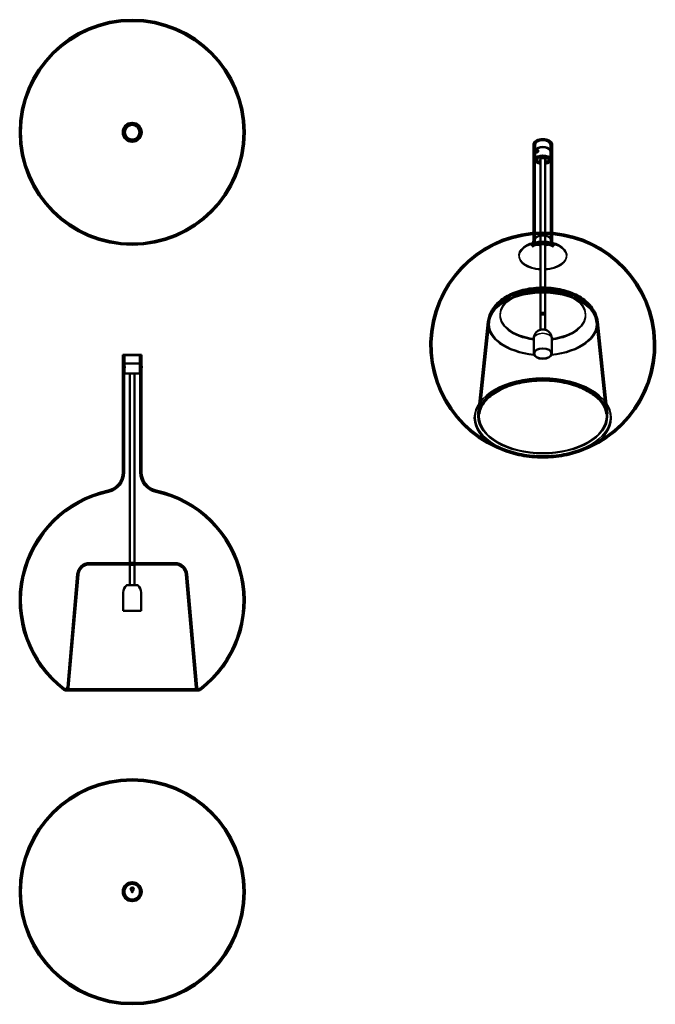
# Model space of a CAD drawing. Header units: millimetres. Extents: x 1041 to 2594, y 243 to 2648.
import ezdxf

# ---------------------------------------------------------------- set-up
doc = ezdxf.new("R2010")
doc.units = ezdxf.units.MM
doc.header["$LTSCALE"] = 10
doc.layers.add('Visibile (ISO)', color=7, linetype='Continuous', lineweight=50)
doc.layers.add('Visibile sottile (ISO)', color=7, linetype='Continuous', lineweight=35)

msp = doc.modelspace()

# ---------------------------------------------------------------- linework, layer by layer
at = {"layer": 'Visibile (ISO)'}
for p, q in [((1292.3, 2374.6), (1292.8, 2375.1)), ((1292.3, 2370.6), (1292.3, 2374.6)), ((1292.3, 2370.6), (1292.8, 2370.1)), ((1293.8, 2376.1), (1292.8, 2376.1)), ((1292.8, 2375.1), (1292.8, 2370.1)), ((1293.7, 2375.1), (1292.8, 2375.1)), ((1293.7, 2370.1), (1292.8, 2370.1)), ((1293.8, 2369.1), (1292.8, 2369.1)), ((1338.2, 2376.1), (1337.2, 2376.1)), ((1338.2, 2369.1), (1337.2, 2369.1)), ((1337.4, 2375.1), (1338.2, 2375.1)), ((1337.4, 2370.1), (1338.2, 2370.1)), ((1338.2, 2370.1), (1338.2, 2375.1)), ((1338.7, 2374.6), (1338.2, 2375.1)), ((1338.7, 2370.6), (1338.2, 2370.1)), ((1338.7, 2374.6), (1338.7, 2370.6)), ((2296.1, 2108.4), (2296.1, 2342.9)), ((2299.3, 2108.4), (2299.3, 2342.9)), ((2300.1, 2325.8), (2300.1, 2342.1)), ((2338.1, 2325.8), (2338.1, 2342.1)), ((2338.9, 2108.4), (2338.9, 2342.9)), ((2342.1, 2108.4), (2342.1, 2342.9)), ((2300.6, 2305.4), (2300.6, 2325.8)), ((2303.4, 2323.4), (2301.2, 2324.7)), ((2301.3, 2327.1), (2301.3, 2326.7)), ((2301.7, 2327.3), (2302.1, 2328.6)), ((2302.2, 2326.6), (2301.7, 2327.3)), ((2302.5, 2326.8), (2301.7, 2327.3)), ((2305.3, 2323.5), (2301.8, 2325.5)), ((2302.1, 2328.6), (2303.2, 2329.2)), ((2303.4, 2327.8), (2302.1, 2328.6)), ((2303.2, 2327.2), (2302.2, 2326.6)), ((2302.7, 2329.6), (2303, 2329.8)), ((2303.2, 2329.2), (2303.7, 2328.6)), ((2303.7, 2328.6), (2303.2, 2327.2)), ((2308, 2327.8), (2304.3, 2329.9)), ((2306.9, 2329.5), (2304.7, 2330.8)), ((2337.6, 2305.4), (2337.6, 2325.8)), ((2304.6, 2305.8), (2304.6, 2307.6)), ((2309.2, 2299.7), (2308.8, 2299.9)), ((2313.1, 1928.3), (2313.1, 2307.6)), ((2325.1, 1928.3), (2325.1, 2307.6)), ((2329, 2299.7), (2329.3, 2299.9)), ((2333.6, 2305.8), (2333.6, 2307.6)), ((2313.1, 1927.5), (2313.1, 1928.3)), ((2313.1, 1924.1), (2313.1, 1924.9)), ((2313.1, 1890.2), (2313.1, 1924.1)), ((2314.1, 1926.8), (2314.1, 1927.5)), ((2314.1, 1926.8), (2314.1, 1927.5)), ((2324.1, 1926.8), (2324.1, 1927.5)), ((2324.1, 1926.8), (2324.1, 1927.5)), ((2325.1, 1927.5), (2325.1, 1928.3)), ((2325.1, 1924.1), (2325.1, 1924.9)), ((2325.1, 1890.2), (2325.1, 1924.1)), ((2185, 1909.9), (2160.9, 1685.1)), ((2188.2, 1909.6), (2164, 1684.8)), ((2450, 1909.6), (2474.1, 1684.8)), ((2453.2, 1909.9), (2477.3, 1685.1)), ((2297.1, 1832.2), (2297.1, 1869)), ((2341.1, 1832.2), (2341.1, 1869)), ((1338.5, 1829.2), (1292.5, 1829.2)), ((1292.5, 1802.7), (1292.5, 1829.2)), ((1335.3, 1829.2), (1295.7, 1829.2)), ((1295.7, 1802.7), (1295.7, 1829.2)), ((1334.5, 1828.2), (1296.5, 1828.2)), ((1296.5, 1808.2), (1296.5, 1828.2)), ((1334.5, 1808.2), (1334.5, 1828.2)), ((1335.3, 1802.7), (1335.3, 1829.2)), ((1338.5, 1802.7), (1338.5, 1829.2)), ((1334.5, 1808.2), (1296.5, 1808.2)), ((1297, 1802), (1297, 1808.2)), ((1334, 1802), (1334, 1808.2)), ((1292.3, 1801.2), (1292.8, 1801.7)), ((1292.3, 1797.2), (1292.3, 1801.2)), ((1292.3, 1797.2), (1292.8, 1796.7)), ((1295.7, 1802.7), (1292.5, 1802.7)), ((1295.7, 1795.7), (1292.5, 1795.7)), ((1292.5, 1541.9), (1292.5, 1795.7)), ((1292.8, 1801.7), (1292.8, 1796.7)), ((1297.1, 1801.7), (1292.8, 1801.7)), ((1297.1, 1796.7), (1292.8, 1796.7)), ((1295.7, 1541.9), (1295.7, 1795.7)), ((1297, 1783.2), (1297, 1796.5)), ((1334, 1783.2), (1297, 1783.2)), ((1309.5, 1321.4), (1309.5, 1783.2)), ((1321.5, 1321.4), (1321.5, 1783.2)), ((1334, 1801.7), (1338.2, 1801.7)), ((1334, 1796.7), (1338.2, 1796.7)), ((1334, 1783.2), (1334, 1796.5)), ((1338.5, 1802.7), (1335.3, 1802.7)), ((1338.5, 1795.7), (1335.3, 1795.7)), ((1335.3, 1541.9), (1335.3, 1795.7)), ((1338.2, 1796.7), (1338.2, 1801.7)), ((1338.7, 1801.2), (1338.2, 1801.7)), ((1338.7, 1797.2), (1338.2, 1796.7)), ((1338.5, 1541.9), (1338.5, 1795.7)), ((1338.7, 1801.2), (1338.7, 1797.2)), ((1420, 1320.4), (1211.1, 1320.4)), ((1420, 1317.2), (1211.1, 1317.2)), ((1321.5, 1321.4), (1309.5, 1321.4)), ((1321.5, 1321.4), (1309.5, 1321.4)), ((1309.5, 1320.4), (1309.5, 1321.4)), ((1321.5, 1320.4), (1309.5, 1320.4)), ((1321.5, 1317.2), (1309.5, 1317.2)), ((1309.5, 1316.2), (1309.5, 1317.2)), ((1321.5, 1316.2), (1309.5, 1316.2)), ((1321.5, 1316.2), (1309.5, 1316.2)), ((1309.5, 1266.2), (1309.5, 1316.2)), ((1310.5, 1317.2), (1310.5, 1320.4)), ((1310.5, 1317.2), (1310.5, 1320.4)), ((1320.5, 1317.2), (1320.5, 1320.4)), ((1320.5, 1317.2), (1320.5, 1320.4)), ((1321.5, 1320.4), (1321.5, 1321.4)), ((1321.5, 1316.2), (1321.5, 1317.2)), ((1321.5, 1266.2), (1321.5, 1316.2)), ((1181.2, 1293), (1157, 1016.6)), ((1184.4, 1292.7), (1160.2, 1016.3)), ((1446.7, 1292.7), (1470.9, 1016.3)), ((1449.8, 1293), (1474, 1016.6)), ((1329, 1266.2), (1302, 1266.2)), ((1293.5, 1203.7), (1293.5, 1248.7)), ((1337.5, 1203.7), (1337.5, 1248.7)), ((1337.5, 1203.7), (1293.5, 1203.7)), ((1152.7, 1012.7), (1478.3, 1012.7)), ((1152.7, 1012.7), (1478.3, 1012.7)), ((1152.7, 1009.5), (1478.3, 1009.5)), ((1152.7, 1009.5), (1478.3, 1009.5)), ((1292.3, 519.8), (1292.8, 520.3)), ((1292.3, 515.8), (1292.3, 519.8)), ((1292.3, 515.8), (1292.8, 515.3)), ((1296, 521.3), (1292.8, 521.3)), ((1292.8, 520.3), (1292.8, 515.3)), ((1296.7, 520.3), (1292.8, 520.3)), ((1296.7, 515.3), (1292.8, 515.3)), ((1296, 514.3), (1292.8, 514.3)), ((1334.4, 520.3), (1338.2, 520.3)), ((1334.4, 515.3), (1338.2, 515.3)), ((1338.2, 521.3), (1335, 521.3)), ((1338.2, 514.3), (1335, 514.3)), ((1338.2, 515.3), (1338.2, 520.3)), ((1338.7, 519.8), (1338.2, 520.3)), ((1338.7, 515.8), (1338.2, 515.3)), ((1338.7, 519.8), (1338.7, 515.8))]:
    msp.add_line(p, q, dxfattribs=at)
for centre, radius in [((1315.5, 2372.6), 275), ((1315.5, 2372.6), 271.8), ((1315.5, 2372.6), 23), ((1315.5, 2372.6), 22), ((1315.5, 2372.6), 21.4), ((1315.5, 2372.6), 19), ((1315.5, 2372.6), 18.4), ((1315.5, 2372.6), 18), ((1315.5, 517.8), 275), ((1315.5, 517.8), 271.8), ((1315.5, 517.8), 23), ((1315.5, 517.8), 19.8), ((1315.5, 517.8), 19), ((1315.5, 524.3), 4), ((1315.5, 524.3), 3.5), ((1315.5, 517.8), 1.25), ((1315.5, 517.8), 0.75)]:
    msp.add_circle(centre, radius, dxfattribs=at)
for centre, radius, start, end in [((1315.5, 2372.6), 23, 5.7913, 174.2087), ((1315.5, 2372.6), 17.9, 66.1601, 216.1147), ((1315.5, 2372.6), 17.9, 246.1601, 36.1147), ((1315.5, 2372.6), 23, 185.7913, 354.2087), ((2319.1, 1853), 275, 283.6486, 256.3514), ((2319.1, 1853), 271.8, 283.6486, 256.3514), ((1247.5, 1541.9), 45, 282.2689, 0), ((1247.5, 1541.9), 48.2, 282.2689, 0), ((1383.5, 1541.9), 48.2, 180, 257.7311), ((1383.5, 1541.9), 45, 180, 257.7311), ((1315.5, 1229.2), 275, 102.2689, 232.5081), ((1315.5, 1229.2), 271.8, 102.2689, 232.5081), ((1315.5, 1229.2), 271.8, 307.4919, 77.7311), ((1315.5, 1229.2), 275, 307.4919, 77.7311), ((1211.1, 1290.4), 30, 90, 174.9968), ((1211.1, 1290.4), 26.8, 90, 174.9968), ((1420, 1290.4), 30, 5.0032, 90), ((1420, 1290.4), 26.8, 5.0032, 90), ((1315.8, 1248.7), 22.3, 128.187, 180), ((1315.3, 1248.7), 22.3, 0, 51.813), ((1152.7, 1017), 7.5, 232.5081, 270), ((1152.7, 1017), 4.3, 232.5081, 270), ((1152.7, 1017), 4.3, 270, 354.9968), ((1152.7, 1017), 7.5, 270, 354.9968), ((1478.3, 1017), 7.5, 185.0032, 270), ((1478.3, 1017), 4.3, 185.0032, 270), ((1478.3, 1017), 4.3, 270, 307.4919), ((1478.3, 1017), 7.5, 270, 307.4919), ((1315.5, 517.8), 23, 5.7913, 174.2087), ((1315.5, 517.8), 22, 6.525, 173.475), ((1315.5, 517.8), 19.8, 7.2537, 172.7463), ((1315.5, 517.8), 23, 185.7913, 354.2087), ((1315.5, 517.8), 22, 186.525, 353.475), ((1315.5, 517.8), 19.8, 187.2537, 352.7463)]:
    msp.add_arc(centre, radius, start, end, dxfattribs=at)
for centre, major_axis, ratio, start_param, end_param in [((1315.5, 2372.6), (11.1, 13.8), 1, 6.034014, 6.532356), ((1315.5, 2372.6), (11.1, 13.8), 1, 2.892422, 3.390764), ((2319.1, 2342.9), (-23, 0), 0.57735, 2.542925, 6.881853), ((2319.1, 2342.9), (-19.8, 0), 0.57735, 2.856359, 6.568419), ((2319.1, 2325.8), (-19, 0), 0.57735, 2.911671, 6.513107), ((2319.1, 2342.1), (-19, 0), 0.57735, 3.141593, 6.283185), ((2319.1, 2325.8), (-18.5, 0), 0.57735, 3.141593, 6.283185), ((2319.1, 2305.4), (-18.5, 0), 0.57735, 1.901094, 7.523684), ((2303, 2327.7), (-1.25, -2.17), 0.57735, 5.497787, 10.210176), ((2319.1, 2305.4), (-15, 0), 0.57735, 1.982313, 7.442465), ((2319.1, 2305.8), (-14.5, 0), 0.57735, 5.514883, 7.068583), ((2319.1, 2305.4), (-14, 0), 0.57735, 2.013707, 7.411071), ((2319.1, 2305.4), (7.5, 0), 0.57735, 5.639684, 10.068279), ((2319.1, 2306.2), (-6.5, 0), 0.57735, 5.572024, 6.677976), ((2319.1, 2306.2), (6.5, 0), 0.57735, 5.888394, 6.994347), ((2319.1, 2305.8), (14.5, 0), 0.57735, 5.497787, 7.051487), ((2319.1, 1927.5), (-6, 0), 0.57735, 2.754904, 6.669874), ((2319.1, 1928.3), (-6, 0), 0.57735, 3.141593, 6.283185), ((2319.1, 1928.3), (-6, 0), 0.57735, 3.141593, 6.283185), ((2319.1, 1924.9), (-6, 0), 0.57735, 3.141593, 6.283185), ((2319.1, 1924.1), (-6, 0), 0.57735, 3.141593, 6.283185), ((2319.1, 1924.1), (-6, 0), 0.57735, 3.141593, 6.283185), ((2319.1, 1927.5), (-5, 0), 0.57735, 3.141593, 6.283185), ((2319.1, 1927.5), (5, 0), 0.57735, 0, 3.141593), ((2319.1, 1883.2), (13.5, 0), 0.57735, 1.117464, 2.024129)]:
    msp.add_ellipse(centre, major_axis=major_axis, ratio=ratio, start_param=start_param, end_param=end_param, dxfattribs=at)
for centre, major_axis in [((2302.7, 2327.9), (1, 1.74)), ((2319.1, 1832.2), (22, 0)), ((2319.1, 1832.2), (21.4, 0))]:
    msp.add_ellipse(centre, major_axis=major_axis, ratio=0.57735, dxfattribs=at)
for points, knots in [([(1322.9, 2389), (1322.9, 2389), (1322.9, 2389), (1322.9, 2389), (1322.8, 2389), (1322.8, 2389), (1322.8, 2389), (1322.8, 2389), (1322.8, 2389), (1322.8, 2389), (1322.8, 2389), (1322.8, 2389), (1322.8, 2389), (1322.8, 2389), (1322.8, 2389), (1322.8, 2389), (1322.8, 2389), (1322.8, 2389), (1322.8, 2389), (1322.8, 2389), (1322.8, 2389), (1322.8, 2389)], [0, 0, 0, 0, 0.0811054, 0.0811054, 0.0811054, 0.1216757, 0.1216757, 0.1216757, 0.1623074, 0.1623074, 0.1623074, 0.2028976, 0.2028976, 0.2028976, 0.243634, 0.243634, 0.243634, 0.2845386, 0.2845386, 0.2845386, 0.3254711, 0.3254711, 0.3254711, 0.3254711]), ([(1322.9, 2388.8), (1322.9, 2388.8), (1322.9, 2388.8), (1322.9, 2388.8), (1322.9, 2388.8), (1322.9, 2388.8), (1322.9, 2388.9), (1322.9, 2388.9), (1322.9, 2388.9), (1322.9, 2388.9), (1322.9, 2388.9), (1322.9, 2388.9), (1322.9, 2389)], [0, 0, 0, 0, 4.69502, 4.69502, 4.69502, 9.390036, 9.390036, 9.390036, 14.085056, 14.085056, 14.085056, 18.780079, 18.780079, 18.780079, 18.780079]), ([(1329.9, 2383.3), (1329.9, 2383.3), (1329.9, 2383.3), (1329.9, 2383.3), (1329.9, 2383.3), (1329.8, 2383.3), (1329.8, 2383.3), (1329.8, 2383.3), (1329.8, 2383.3), (1329.8, 2383.3), (1329.8, 2383.3), (1329.8, 2383.3), (1329.7, 2383.3), (1329.7, 2383.3), (1329.7, 2383.3), (1329.7, 2383.3)], [0, 0, 0, 0, 4.695022, 4.695022, 4.695022, 9.390043, 9.390043, 9.390043, 14.085059, 14.085059, 14.085059, 16.43256, 16.43256, 16.43256, 18.780064, 18.780064, 18.780064, 18.780064]), ([(1329.9, 2383.3), (1329.9, 2383.3), (1329.9, 2383.3), (1329.9, 2383.3), (1329.9, 2383.3), (1329.9, 2383.3), (1329.9, 2383.3), (1329.9, 2383.3), (1329.9, 2383.3), (1329.9, 2383.3), (1329.9, 2383.2), (1329.9, 2383.2), (1329.9, 2383.2), (1329.9, 2383.2), (1330, 2383.2), (1330, 2383.2), (1330, 2383.2), (1330, 2383.2), (1330, 2383.2), (1330, 2383.2), (1330, 2383.2), (1330, 2383.2), (1330, 2383.2), (1330, 2383.2), (1330, 2383.2)], [0, 0, 0, 0, 0.0405371, 0.0405371, 0.0405371, 0.0810876, 0.0810876, 0.0810876, 0.121661, 0.121661, 0.121661, 0.1622834, 0.1622834, 0.1622834, 0.2028697, 0.2028697, 0.2028697, 0.243649, 0.243649, 0.243649, 0.2845643, 0.2845643, 0.2845643, 0.3254711, 0.3254711, 0.3254711, 0.3254711]), ([(1292.8, 2376.1), (1292.8, 2376.1), (1292.8, 2376), (1292.7, 2375.7), (1292.7, 2375.4), (1292.6, 2374.8), (1292.6, 2374.4), (1292.5, 2373.5), (1292.5, 2373.1), (1292.5, 2372.2), (1292.5, 2371.7), (1292.6, 2370.9), (1292.6, 2370.6), (1292.6, 2370.3)], [0, 0, 0, 0, 0.1320622, 0.1320622, 0.2641244, 0.2641244, 0.3961842, 0.3961842, 0.5282439, 0.5282439, 0.6603037, 0.6603037, 0.7713557, 0.7713557, 0.7713557, 0.7713557]), ([(1292.6, 2374.9), (1292.6, 2375), (1292.6, 2375), (1292.7, 2375.4), (1292.7, 2375.7), (1292.8, 2376), (1292.8, 2376.1), (1292.8, 2376.1)], [1.8278435, 1.8278435, 1.8278435, 1.8278435, 1.8488512, 1.8488512, 1.9809134, 1.9809134, 2.1129756, 2.1129756, 2.1129756, 2.1129756]), ([(1301, 2362.1), (1301, 2362.1), (1301.1, 2362), (1301.1, 2362), (1301.1, 2362), (1301.1, 2362), (1301.1, 2362), (1301.1, 2362), (1301.1, 2362), (1301.1, 2362), (1301.1, 2362), (1301.1, 2362), (1301.1, 2362), (1301.1, 2362), (1301.1, 2362), (1301.1, 2362), (1301.1, 2362), (1301.1, 2362), (1301.1, 2362), (1301.1, 2362), (1301.1, 2362), (1301.1, 2362)], [0, 0, 0, 0, 0.040933, 0.040933, 0.040933, 0.0818367, 0.0818367, 0.0818367, 0.122571, 0.122571, 0.122571, 0.1631614, 0.1631614, 0.1631614, 0.203793, 0.203793, 0.203793, 0.2443634, 0.2443634, 0.2443634, 0.3254711, 0.3254711, 0.3254711, 0.3254711]), ([(1301.1, 2362), (1301.1, 2362), (1301.1, 2362), (1301.2, 2362), (1301.2, 2362), (1301.2, 2362), (1301.2, 2362), (1301.2, 2362), (1301.2, 2362), (1301.3, 2362), (1301.3, 2362), (1301.3, 2362), (1301.3, 2362)], [0, 0, 0, 0, 4.695022, 4.695022, 4.695022, 9.390043, 9.390043, 9.390043, 14.085063, 14.085063, 14.085063, 18.780082, 18.780082, 18.780082, 18.780082]), ([(1338.2, 2376.1), (1338.2, 2376.1), (1338.3, 2376), (1338.3, 2375.7), (1338.4, 2375.4), (1338.4, 2375), (1338.4, 2375), (1338.4, 2374.9)], [0, 0, 0, 0, 0.1320622, 0.1320622, 0.2641244, 0.2641244, 0.2851321, 0.2851321, 0.2851321, 0.2851321]), ([(1338.4, 2370.3), (1338.4, 2370.2), (1338.4, 2370.2), (1338.4, 2369.8), (1338.3, 2369.6), (1338.3, 2369.2), (1338.2, 2369.1), (1338.2, 2369.1), (1338.3, 2369.2), (1338.3, 2369.6), (1338.4, 2369.8), (1338.4, 2370.5), (1338.5, 2370.8), (1338.5, 2371.7), (1338.5, 2372.2), (1338.5, 2373.1), (1338.5, 2373.5), (1338.5, 2374.4), (1338.4, 2374.8), (1338.4, 2375.4), (1338.3, 2375.7), (1338.3, 2376), (1338.2, 2376.1), (1338.2, 2376.1)], [0.771356, 0.771356, 0.771356, 0.771356, 0.792363, 0.792363, 0.924426, 0.924426, 1.056488, 1.056488, 1.18855, 1.18855, 1.320612, 1.320612, 1.452672, 1.452672, 1.584732, 1.584732, 1.716791, 1.716791, 1.848851, 1.848851, 1.980913, 1.980913, 2.112976, 2.112976, 2.112976, 2.112976]), ([(1308.1, 2356.5), (1308.1, 2356.5), (1308.1, 2356.5), (1308.1, 2356.5), (1308.1, 2356.4), (1308.1, 2356.4), (1308.1, 2356.4), (1308.1, 2356.4), (1308.2, 2356.4), (1308.2, 2356.4), (1308.2, 2356.4), (1308.2, 2356.3), (1308.2, 2356.3), (1308.2, 2356.3), (1308.2, 2356.3), (1308.2, 2356.3), (1308.2, 2356.3), (1308.2, 2356.3), (1308.2, 2356.3)], [0, 0, 0, 0, 2.347504, 2.347504, 2.347504, 4.695012, 4.695012, 4.695012, 9.390028, 9.390028, 9.390028, 14.085049, 14.085049, 14.085049, 16.432557, 16.432557, 16.432557, 18.780074, 18.780074, 18.780074, 18.780074]), ([(1308.2, 2356.3), (1308.2, 2356.3), (1308.2, 2356.3), (1308.2, 2356.3), (1308.2, 2356.3), (1308.2, 2356.3), (1308.2, 2356.3), (1308.2, 2356.3), (1308.2, 2356.3), (1308.2, 2356.3), (1308.2, 2356.3), (1308.2, 2356.3), (1308.2, 2356.3), (1308.2, 2356.3), (1308.2, 2356.3), (1308.2, 2356.2), (1308.2, 2356.2), (1308.2, 2356.2), (1308.3, 2356.2), (1308.3, 2356.2), (1308.3, 2356.2), (1308.3, 2356.2)], [0, 0, 0, 0, 0.0811057, 0.0811057, 0.0811057, 0.121676, 0.121676, 0.121676, 0.1623077, 0.1623077, 0.1623077, 0.202898, 0.202898, 0.202898, 0.243634, 0.243634, 0.243634, 0.2845385, 0.2845385, 0.2845385, 0.3254711, 0.3254711, 0.3254711, 0.3254711]), ([(2305.5, 2329.2), (2305.5, 2328.8), (2305.4, 2328.4), (2305.1, 2327.5), (2304.9, 2327.1), (2304.4, 2326.4), (2304.1, 2326), (2303.5, 2325.4), (2303.1, 2325.2), (2302.5, 2324.8), (2302.2, 2324.7), (2301.6, 2324.6), (2301.4, 2324.6), (2301, 2324.9), (2300.8, 2325.1), (2300.6, 2325.6), (2300.5, 2325.9), (2300.5, 2326.7), (2300.6, 2327.1), (2300.8, 2327.9), (2301, 2328.4), (2301.4, 2329.2), (2301.6, 2329.6), (2302.2, 2330.2), (2302.5, 2330.5), (2303.1, 2330.9), (2303.5, 2331), (2304.1, 2331), (2304.4, 2330.9), (2304.9, 2330.7), (2305.1, 2330.4), (2305.4, 2329.9), (2305.5, 2329.5), (2305.5, 2329.2)], [0, 0, 0, 0, 0.132062, 0.132062, 0.264124, 0.264124, 0.396184, 0.396184, 0.528244, 0.528244, 0.660304, 0.660304, 0.792363, 0.792363, 0.924426, 0.924426, 1.056488, 1.056488, 1.18855, 1.18855, 1.320612, 1.320612, 1.452672, 1.452672, 1.584732, 1.584732, 1.716791, 1.716791, 1.848851, 1.848851, 1.980913, 1.980913, 2.112976, 2.112976, 2.112976, 2.112976]), ([(2302.8, 2324.9), (2302.8, 2324.6), (2302.9, 2324.3), (2303.1, 2323.7), (2303.3, 2323.5), (2303.6, 2323.3), (2303.9, 2323.3), (2304.5, 2323.4), (2304.8, 2323.5), (2305.4, 2323.8), (2305.7, 2324.1), (2306.4, 2324.7), (2306.7, 2325.1), (2307.2, 2325.8), (2307.4, 2326.2), (2307.7, 2327.1), (2307.8, 2327.5), (2307.8, 2327.8)], [1.060679, 1.060679, 1.060679, 1.060679, 1.189255, 1.189255, 1.321397, 1.321397, 1.453534, 1.453534, 1.585671, 1.585671, 1.717808, 1.717808, 1.849945, 1.849945, 1.982086, 1.982086, 2.114228, 2.114228, 2.114228, 2.114228]), ([(2306, 2323.7), (2305.8, 2323.6), (2305.5, 2323.5), (2305.1, 2323.4), (2304.9, 2323.5), (2304.5, 2323.7), (2304.4, 2323.8), (2304.3, 2324), (2304.3, 2324.1), (2304.3, 2324.1)], [0.4150167, 0.4150167, 0.4150167, 0.4150167, 0.51877, 0.51877, 0.6225233, 0.6225233, 0.7262783, 0.7262783, 0.7359495, 0.7359495, 0.7359495, 0.7359495]), ([(2307.8, 2327.8), (2307.8, 2328.2), (2307.7, 2328.5), (2307.4, 2329.1), (2307.2, 2329.4), (2306.7, 2329.6), (2306.4, 2329.7), (2305.7, 2329.7), (2305.4, 2329.6), (2305.1, 2329.4)], [0, 0, 0, 0, 0.1321415, 0.1321415, 0.264283, 0.264283, 0.39642, 0.39642, 0.5249915, 0.5249915, 0.5249915, 0.5249915]), ([(2306.7, 2328.5), (2306.7, 2328.5), (2306.7, 2328.5), (2307, 2328.5), (2307.3, 2328.4), (2307.6, 2328.2), (2307.8, 2328), (2308, 2327.6), (2308.1, 2327.3), (2308.1, 2327), (2308.1, 2326.8), (2308, 2326.4), (2307.8, 2325.8), (2307.6, 2325.4), (2307.3, 2324.9), (2307, 2324.6), (2306.5, 2324.1), (2306.2, 2323.9), (2306, 2323.7)], [1.3391325, 1.3391325, 1.3391325, 1.3391325, 1.3488034, 1.3488034, 1.4525567, 1.4525567, 1.5563117, 1.5563117, 1.6600667, 1.6600667, 1.6600667, 1.7638218, 1.7638218, 1.8675768, 1.8675768, 1.9713301, 1.9713301, 2.0750834, 2.0750834, 2.0750834, 2.0750834]), ([(2296.1, 2108.4), (2296.1, 2104.2), (2294.7, 2100.3), (2292.7, 2096.8), (2292, 2096.2), (2291.9, 2096.1), (2292.2, 2096.3), (2293.4, 2097.1), (2294.4, 2097.6), (2296.9, 2098.8), (2298.6, 2099.4), (2302.5, 2100.6), (2304.9, 2101.2), (2310.1, 2102.1), (2313, 2102.4), (2319.1, 2102.7), (2322.2, 2102.6), (2328.2, 2102.1), (2331.1, 2101.6), (2336.2, 2100.5), (2338.4, 2099.8), (2342, 2098.5), (2343.4, 2097.9), (2345.3, 2096.8), (2345.9, 2096.4), (2346.3, 2096), (2346.2, 2096.1), (2345.4, 2097), (2344.7, 2097.9), (2343, 2101.5), (2342.2, 2104.6), (2342.1, 2108), (2342.1, 2108.2), (2342.1, 2108.4)], [2.356194, 2.356194, 2.356194, 2.356194, 2.679386, 2.679386, 2.908199, 2.908199, 3.085807, 3.085807, 3.258187, 3.258187, 3.440884, 3.440884, 3.639537, 3.639537, 3.852864, 3.852864, 4.0742, 4.0742, 4.293829, 4.293829, 4.501976, 4.501976, 4.69279, 4.69279, 4.868517, 4.868517, 5.041029, 5.041029, 5.232772, 5.232772, 5.483384, 5.483384, 5.497787, 5.497787, 5.497787, 5.497787]), ([(2299.3, 2108.4), (2299.3, 2104), (2298, 2099.8), (2295.6, 2095.3), (2294.6, 2094.2), (2293.9, 2093.6), (2294, 2093.7), (2294.8, 2094.2), (2295.5, 2094.6), (2297.5, 2095.6), (2298.8, 2096.1), (2302.1, 2097.2), (2304, 2097.7), (2308.5, 2098.6), (2311.1, 2099), (2316.5, 2099.4), (2319.4, 2099.5), (2325, 2099.2), (2327.8, 2098.9), (2332.8, 2098), (2335.1, 2097.5), (2338.8, 2096.3), (2340.4, 2095.7), (2342.6, 2094.7), (2343.3, 2094.2), (2344.1, 2093.7), (2344.2, 2093.6), (2343.8, 2094), (2343.2, 2094.6), (2341.6, 2096.9), (2340.5, 2099), (2339.2, 2103.7), (2338.9, 2106), (2338.9, 2108.4)], [2.356194, 2.356194, 2.356194, 2.356194, 2.652727, 2.652727, 2.888811, 2.888811, 3.066491, 3.066491, 3.232567, 3.232567, 3.405013, 3.405013, 3.591516, 3.591516, 3.793008, 3.793008, 4.004641, 4.004641, 4.217604, 4.217604, 4.422025, 4.422025, 4.610867, 4.610867, 4.784047, 4.784047, 4.950123, 4.950123, 5.125803, 5.125803, 5.338354, 5.338354, 5.497787, 5.497787, 5.497787, 5.497787]), ([(2185, 1909.9), (2185.9, 1918.6), (2188.7, 1927), (2197.2, 1943.3), (2203.4, 1950.9), (2219.4, 1965.5), (2229.8, 1972), (2253.3, 1982.9), (2266.7, 1987.1), (2294.7, 1992.4), (2309.2, 1993.6), (2337.9, 1993), (2352.1, 1991.2), (2379.3, 1984.7), (2392.3, 1980), (2415.8, 1967.5), (2426.3, 1959.7), (2442.2, 1941.6), (2448.1, 1931.6), (2452.1, 1917.1), (2452.8, 1913.5), (2453.2, 1909.9)], [2.418137, 2.418137, 2.418137, 2.418137, 2.651886, 2.651886, 2.920389, 2.920389, 3.250049, 3.250049, 3.608574, 3.608574, 3.963725, 3.963725, 4.316321, 4.316321, 4.672576, 4.672576, 5.029493, 5.029493, 5.339034, 5.339034, 5.435844, 5.435844, 5.435844, 5.435844]), ([(2188.2, 1909.6), (2189.1, 1918), (2191.8, 1926.2), (2200.2, 1941.9), (2206.3, 1949.3), (2222.2, 1963.5), (2232.4, 1969.8), (2255.5, 1980.3), (2268.6, 1984.2), (2295.9, 1989.3), (2310, 1990.4), (2338, 1989.7), (2351.9, 1988), (2378.4, 1981.7), (2391, 1977.1), (2413.8, 1965), (2423.9, 1957.5), (2439.3, 1940.1), (2445, 1930.5), (2448.9, 1916.5), (2449.6, 1913.1), (2450, 1909.6)], [2.418137, 2.418137, 2.418137, 2.418137, 2.65636, 2.65636, 2.929773, 2.929773, 3.261403, 3.261403, 3.616761, 3.616761, 3.968395, 3.968395, 4.317783, 4.317783, 4.670589, 4.670589, 5.024667, 5.024667, 5.337262, 5.337262, 5.435844, 5.435844, 5.435844, 5.435844]), ([(2297.1, 1869), (2297.1, 1871.3), (2297.5, 1873.7), (2298.9, 1878), (2299.9, 1880), (2302.3, 1883.5), (2303.7, 1884.9), (2306.4, 1887.1), (2307.6, 1887.9), (2310.1, 1889.2), (2311.2, 1889.6), (2312.6, 1890.1), (2312.9, 1890.2), (2313.2, 1890.3)], [3.926991, 3.926991, 3.926991, 3.926991, 4.111746, 4.111746, 4.308971, 4.308971, 4.532464, 4.532464, 4.755957, 4.755957, 4.979449, 4.979449, 5.044455, 5.044455, 5.044455, 5.044455]), ([(2325, 1890.3), (2326, 1890), (2327.1, 1889.6), (2329.5, 1888.5), (2330.7, 1887.8), (2333.3, 1885.9), (2334.7, 1884.7), (2337.3, 1881.5), (2338.6, 1879.5), (2340.4, 1874.9), (2341, 1872.3), (2341.1, 1869.5), (2341.1, 1869.2), (2341.1, 1869)], [5.95112, 5.95112, 5.95112, 5.95112, 6.174612, 6.174612, 6.398105, 6.398105, 6.621598, 6.621598, 6.845091, 6.845091, 7.047997, 7.047997, 7.068583, 7.068583, 7.068583, 7.068583]), ([(1292.7, 1801.6), (1292.7, 1801.6), (1292.7, 1801.6), (1292.6, 1802), (1292.6, 1802.3), (1292.5, 1802.6), (1292.5, 1802.7), (1292.5, 1802.7), (1292.5, 1802.6), (1292.6, 1802.3), (1292.6, 1802), (1292.7, 1801.4), (1292.7, 1801), (1292.8, 1800.1), (1292.8, 1799.6), (1292.8, 1799.2)], [1.3034819, 1.3034819, 1.3034819, 1.3034819, 1.3206122, 1.3206122, 1.452672, 1.452672, 1.5847317, 1.5847317, 1.7167915, 1.7167915, 1.8488512, 1.8488512, 1.9809134, 1.9809134, 2.1129756, 2.1129756, 2.1129756, 2.1129756]), ([(1292.8, 1799.2), (1292.8, 1798.8), (1292.8, 1798.3), (1292.7, 1797.5), (1292.7, 1797.1), (1292.7, 1796.9)], [0, 0, 0, 0, 0.1320622, 0.1320622, 0.246994, 0.246994, 0.246994, 0.246994]), ([(1296, 1799.2), (1296, 1799.6), (1296, 1800.1), (1296, 1801), (1295.9, 1801.4), (1295.8, 1802), (1295.8, 1802.3), (1295.7, 1802.6), (1295.7, 1802.7), (1295.7, 1802.7), (1295.7, 1802.6), (1295.8, 1802.3), (1295.8, 1802), (1295.9, 1801.7)], [0, 0, 0, 0, 0.1321415, 0.1321415, 0.264283, 0.264283, 0.39642, 0.39642, 0.528557, 0.528557, 0.660694, 0.660694, 0.7892516, 0.7892516, 0.7892516, 0.7892516]), ([(1295.9, 1796.7), (1295.8, 1796.4), (1295.8, 1796.1), (1295.7, 1795.8), (1295.7, 1795.7), (1295.7, 1795.7), (1295.7, 1795.8), (1295.8, 1796.1), (1295.8, 1796.4), (1295.9, 1797), (1296, 1797.4), (1296, 1798.3), (1296, 1798.8), (1296, 1799.2)], [1.3249763, 1.3249763, 1.3249763, 1.3249763, 1.4535339, 1.4535339, 1.5856709, 1.5856709, 1.7178079, 1.7178079, 1.8499449, 1.8499449, 1.9820864, 1.9820864, 2.1142279, 2.1142279, 2.1142279, 2.1142279]), ([(1297, 1802), (1297, 1802), (1297, 1801.9), (1297.1, 1801.6), (1297.1, 1801.4), (1297.1, 1800.9), (1297.2, 1800.6), (1297.2, 1799.9), (1297.2, 1799.5), (1297.2, 1799.2), (1297.2, 1798.9), (1297.2, 1798.5), (1297.2, 1797.8), (1297.1, 1797.5), (1297.1, 1797), (1297.1, 1796.8), (1297, 1796.5), (1297, 1796.5), (1297, 1796.5)], [1.2450501, 1.2450501, 1.2450501, 1.2450501, 1.3488034, 1.3488034, 1.4525567, 1.4525567, 1.5563117, 1.5563117, 1.6600667, 1.6600667, 1.6600667, 1.7638218, 1.7638218, 1.8675768, 1.8675768, 1.9713301, 1.9713301, 2.0750834, 2.0750834, 2.0750834, 2.0750834]), ([(1333.8, 1799.2), (1333.8, 1799.5), (1333.8, 1799.9), (1333.9, 1800.6), (1333.9, 1800.9), (1333.9, 1801.4), (1334, 1801.6), (1334, 1801.9), (1334, 1802), (1334, 1802)], [0, 0, 0, 0, 0.103755, 0.103755, 0.2075101, 0.2075101, 0.3112634, 0.3112634, 0.4150167, 0.4150167, 0.4150167, 0.4150167]), ([(1334, 1796.5), (1334, 1796.5), (1334, 1796.5), (1334, 1796.8), (1333.9, 1797), (1333.9, 1797.5), (1333.9, 1797.8), (1333.8, 1798.5), (1333.8, 1798.9), (1333.8, 1799.2)], [1.2450501, 1.2450501, 1.2450501, 1.2450501, 1.3488034, 1.3488034, 1.4525567, 1.4525567, 1.5563117, 1.5563117, 1.6600667, 1.6600667, 1.6600667, 1.6600667]), ([(1335.2, 1801.7), (1335.2, 1802), (1335.2, 1802.3), (1335.3, 1802.6), (1335.3, 1802.7), (1335.3, 1802.7), (1335.3, 1802.6), (1335.2, 1802.3), (1335.2, 1802), (1335.1, 1801.4), (1335.1, 1801), (1335, 1800.1), (1335, 1799.6), (1335, 1799.2)], [1.3249763, 1.3249763, 1.3249763, 1.3249763, 1.4535339, 1.4535339, 1.5856709, 1.5856709, 1.7178079, 1.7178079, 1.8499449, 1.8499449, 1.9820864, 1.9820864, 2.1142279, 2.1142279, 2.1142279, 2.1142279]), ([(1335, 1799.2), (1335, 1798.8), (1335, 1798.3), (1335.1, 1797.4), (1335.1, 1797), (1335.2, 1796.4), (1335.2, 1796.1), (1335.3, 1795.8), (1335.3, 1795.7), (1335.3, 1795.7), (1335.3, 1795.8), (1335.2, 1796.1), (1335.2, 1796.4), (1335.2, 1796.7)], [0, 0, 0, 0, 0.1321415, 0.1321415, 0.264283, 0.264283, 0.39642, 0.39642, 0.528557, 0.528557, 0.660694, 0.660694, 0.7892516, 0.7892516, 0.7892516, 0.7892516]), ([(1338.2, 1799.2), (1338.2, 1799.6), (1338.3, 1800.1), (1338.3, 1801), (1338.4, 1801.4), (1338.4, 1802), (1338.5, 1802.3), (1338.5, 1802.6), (1338.5, 1802.7), (1338.5, 1802.7), (1338.5, 1802.6), (1338.5, 1802.3), (1338.4, 1802), (1338.4, 1801.6), (1338.4, 1801.6), (1338.4, 1801.6)], [0, 0, 0, 0, 0.1320622, 0.1320622, 0.2641244, 0.2641244, 0.3961842, 0.3961842, 0.5282439, 0.5282439, 0.6603037, 0.6603037, 0.7923634, 0.7923634, 0.8094938, 0.8094938, 0.8094938, 0.8094938]), ([(1338.4, 1796.9), (1338.4, 1796.8), (1338.4, 1796.8), (1338.4, 1796.4), (1338.5, 1796.1), (1338.5, 1795.8), (1338.5, 1795.7), (1338.5, 1795.7), (1338.5, 1795.8), (1338.5, 1796.1), (1338.4, 1796.4), (1338.4, 1797), (1338.3, 1797.4), (1338.3, 1798.3), (1338.2, 1798.8), (1338.2, 1799.2)], [1.3034819, 1.3034819, 1.3034819, 1.3034819, 1.3206122, 1.3206122, 1.452672, 1.452672, 1.5847317, 1.5847317, 1.7167915, 1.7167915, 1.8488512, 1.8488512, 1.9809134, 1.9809134, 2.1129756, 2.1129756, 2.1129756, 2.1129756]), ([(2160.9, 1685.1), (2161.9, 1694.8), (2165.8, 1704.6), (2179, 1722.5), (2188, 1730.8), (2210.1, 1745.4), (2223.1, 1751.6), (2252, 1761.5), (2267.8, 1765.1), (2300.8, 1769.4), (2317.9, 1770), (2351.6, 1768), (2368.1, 1765.5), (2399, 1757.7), (2413.3, 1752.4), (2438.2, 1739.5), (2448.7, 1732), (2465.2, 1715.6), (2471.1, 1706.7), (2475.9, 1693.5), (2476.9, 1689.3), (2477.3, 1685.1)], [2.418137, 2.418137, 2.418137, 2.418137, 2.755878, 2.755878, 3.07675, 3.07675, 3.392239, 3.392239, 3.708095, 3.708095, 4.02466, 4.02466, 4.34135, 4.34135, 4.657526, 4.657526, 4.972947, 4.972947, 5.290317, 5.290317, 5.435844, 5.435844, 5.435844, 5.435844]), ([(2164, 1684.8), (2165.1, 1694.3), (2169, 1703.9), (2182.4, 1721.5), (2191.3, 1729.4), (2213.1, 1743.3), (2225.9, 1749.3), (2254.2, 1758.8), (2269.8, 1762.2), (2302.1, 1766.2), (2318.9, 1766.7), (2351.9, 1764.8), (2368.1, 1762.3), (2398.3, 1754.6), (2412.2, 1749.3), (2436.3, 1736.9), (2446.5, 1729.6), (2462.4, 1713.9), (2468, 1705.5), (2472.7, 1692.9), (2473.7, 1688.9), (2474.1, 1684.8)], [2.418137, 2.418137, 2.418137, 2.418137, 2.771378, 2.771378, 3.091429, 3.091429, 3.403307, 3.403307, 3.716067, 3.716067, 4.030058, 4.030058, 4.344246, 4.344246, 4.657512, 4.657512, 4.969397, 4.969397, 5.284287, 5.284287, 5.435844, 5.435844, 5.435844, 5.435844]), ([(2383.2, 1588.9), (2375.1, 1586.9), (2366.7, 1585.4), (2349.7, 1583), (2341, 1582.1), (2323.5, 1581.3), (2314.7, 1581.3), (2297.2, 1582.1), (2288.5, 1583), (2271.4, 1585.4), (2263.1, 1586.9), (2255, 1588.9)], [0.3872759, 0.3872759, 0.3872759, 0.3872759, 0.5465248, 0.5465248, 0.7057737, 0.7057737, 0.8650226, 0.8650226, 1.0242715, 1.0242715, 1.1835204, 1.1835204, 1.1835204, 1.1835204]), ([(2384, 1585.8), (2375.8, 1583.8), (2367.3, 1582.2), (2350, 1579.8), (2341.2, 1579), (2323.5, 1578.1), (2314.6, 1578.1), (2296.9, 1579), (2288.2, 1579.8), (2270.9, 1582.2), (2262.4, 1583.8), (2254.2, 1585.8)], [0.3872759, 0.3872759, 0.3872759, 0.3872759, 0.5465248, 0.5465248, 0.7057737, 0.7057737, 0.8650226, 0.8650226, 1.0242715, 1.0242715, 1.1835204, 1.1835204, 1.1835204, 1.1835204]), ([(1292.6, 520.1), (1292.6, 520.2), (1292.6, 520.2), (1292.7, 520.6), (1292.7, 520.9), (1292.8, 521.2), (1292.8, 521.3), (1292.8, 521.3), (1292.8, 521.2), (1292.7, 520.9), (1292.7, 520.6), (1292.6, 520), (1292.6, 519.6), (1292.5, 518.7), (1292.5, 518.2), (1292.5, 517.4), (1292.5, 516.9), (1292.6, 516), (1292.6, 515.6), (1292.7, 515), (1292.7, 514.7), (1292.8, 514.4), (1292.8, 514.3), (1292.8, 514.3)], [0.771356, 0.771356, 0.771356, 0.771356, 0.792363, 0.792363, 0.924426, 0.924426, 1.056488, 1.056488, 1.18855, 1.18855, 1.320612, 1.320612, 1.452672, 1.452672, 1.584732, 1.584732, 1.716791, 1.716791, 1.848851, 1.848851, 1.980913, 1.980913, 2.112976, 2.112976, 2.112976, 2.112976]), ([(1292.8, 514.3), (1292.8, 514.3), (1292.8, 514.4), (1292.7, 514.7), (1292.7, 515), (1292.6, 515.4), (1292.6, 515.4), (1292.6, 515.5)], [0, 0, 0, 0, 0.1320622, 0.1320622, 0.2641244, 0.2641244, 0.2851321, 0.2851321, 0.2851321, 0.2851321]), ([(1296, 514.3), (1296, 514.3), (1296, 514.4), (1296, 514.7), (1295.9, 515), (1295.8, 515.6), (1295.8, 516), (1295.7, 516.9), (1295.7, 517.4), (1295.7, 518.2), (1295.7, 518.7), (1295.8, 519.6), (1295.8, 520), (1295.9, 520.6), (1296, 520.9), (1296, 521.2), (1296, 521.3), (1296, 521.3), (1296, 521.2), (1296, 520.9), (1295.9, 520.6), (1295.9, 520.3)], [0, 0, 0, 0, 0.132141, 0.132141, 0.264283, 0.264283, 0.39642, 0.39642, 0.528557, 0.528557, 0.660694, 0.660694, 0.792831, 0.792831, 0.924972, 0.924972, 1.057114, 1.057114, 1.189255, 1.189255, 1.317818, 1.317818, 1.317818, 1.317818]), ([(1295.9, 515.3), (1295.9, 515), (1296, 514.7), (1296, 514.4), (1296, 514.3), (1296, 514.3)], [1.8535243, 1.8535243, 1.8535243, 1.8535243, 1.9820864, 1.9820864, 2.1142279, 2.1142279, 2.1142279, 2.1142279]), ([(1335.2, 520.3), (1335.1, 520.6), (1335.1, 520.9), (1335, 521.2), (1335, 521.3), (1335, 521.3), (1335, 521.2), (1335.1, 520.9), (1335.1, 520.6), (1335.2, 520), (1335.2, 519.6), (1335.3, 518.7), (1335.3, 518.2), (1335.3, 517.4), (1335.3, 516.9), (1335.2, 516), (1335.2, 515.6), (1335.1, 515), (1335.1, 514.7), (1335, 514.4), (1335, 514.3), (1335, 514.3)], [0.79641, 0.79641, 0.79641, 0.79641, 0.924972, 0.924972, 1.057114, 1.057114, 1.189255, 1.189255, 1.321397, 1.321397, 1.453534, 1.453534, 1.585671, 1.585671, 1.717808, 1.717808, 1.849945, 1.849945, 1.982086, 1.982086, 2.114228, 2.114228, 2.114228, 2.114228]), ([(1335, 514.3), (1335, 514.3), (1335, 514.4), (1335.1, 514.7), (1335.1, 515), (1335.2, 515.3)], [0, 0, 0, 0, 0.1321415, 0.1321415, 0.2607036, 0.2607036, 0.2607036, 0.2607036]), ([(1338.2, 514.3), (1338.2, 514.3), (1338.3, 514.4), (1338.3, 514.7), (1338.4, 515), (1338.4, 515.6), (1338.5, 516), (1338.5, 516.9), (1338.5, 517.4), (1338.5, 518.2), (1338.5, 518.7), (1338.5, 519.5), (1338.4, 519.8), (1338.4, 520.1)], [0, 0, 0, 0, 0.1320622, 0.1320622, 0.2641244, 0.2641244, 0.3961842, 0.3961842, 0.5282439, 0.5282439, 0.6603037, 0.6603037, 0.7713557, 0.7713557, 0.7713557, 0.7713557]), ([(1338.4, 515.5), (1338.4, 515.4), (1338.4, 515.4), (1338.4, 515), (1338.3, 514.7), (1338.3, 514.4), (1338.2, 514.3), (1338.2, 514.3)], [1.8278435, 1.8278435, 1.8278435, 1.8278435, 1.8488512, 1.8488512, 1.9809134, 1.9809134, 2.1129756, 2.1129756, 2.1129756, 2.1129756])]:
    msp.add_open_spline(points, degree=3, knots=knots, dxfattribs=at)
for points in [[(2337.6, 2310.6), (2337.6, 2310.8), (2337.6, 2311), (2337.6, 2311.2)], [(2337.6, 2309.9), (2337.6, 2310.2), (2337.6, 2310.4), (2337.6, 2310.6)]]:
    msp.add_open_spline(points, degree=3, dxfattribs=at)
at = {"layer": 'Visibile sottile (ISO)'}
for centre, major_axis, start_param, end_param in [((2319.1, 2108.4), (-23, 0), 1.834719, 7.590059), ((2319.1, 2108.4), (-19.8, 0), 1.878667, 7.546111), ((2319.1, 2072.4), (-58.4, 0), 1.673651, 7.751127), ((2319.1, 2069.9), (-57.8, 0), 1.674867, 7.749911), ((2319.1, 1905.1), (-134.3, 0), 1.72824, 7.696538), ((2319.1, 1904.9), (-131.1, 0), 1.737294, 7.687484), ((2319.1, 1927.5), (-104.4, 0), 1.783026, 7.641752), ((2319.1, 1924.9), (-104.4, 0), 1.783026, 7.641752), ((2319.1, 1869), (-22, 0), 3.141593, 6.283185)]:
    msp.add_ellipse(centre, major_axis=major_axis, ratio=0.57735, start_param=start_param, end_param=end_param, dxfattribs=at)
for centre, major_axis in [((2319.1, 1674.9), (-167.4, 0)), ((2319.1, 1677), (-165.4, 0)), ((2319.1, 1679.4), (-158.5, 0)), ((2319.1, 1679.2), (-155.3, 0))]:
    msp.add_ellipse(centre, major_axis=major_axis, ratio=0.57735, dxfattribs=at)

doc.saveas('drawing.dxf')
